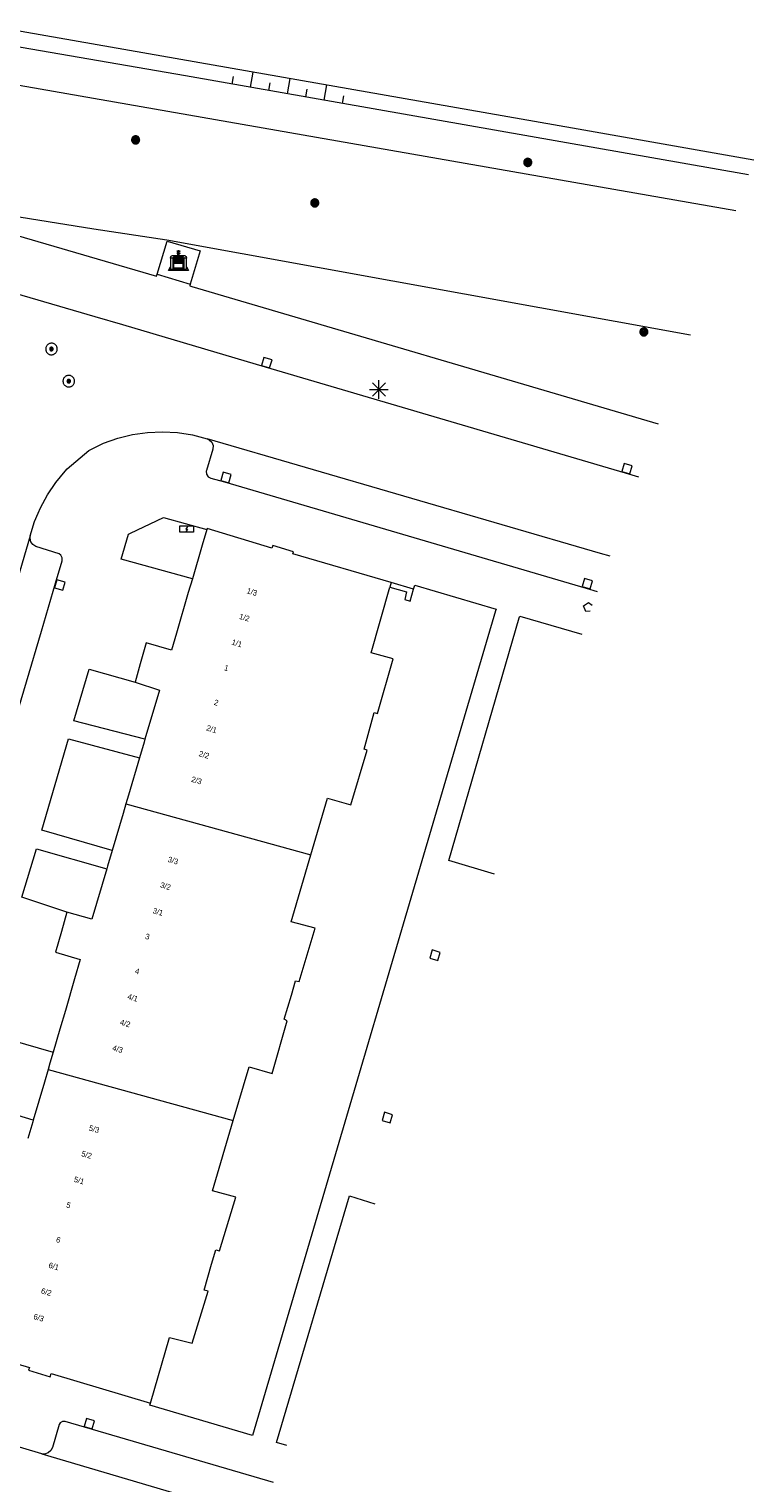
# Model space of a CAD drawing. Header units: metres. Extents: x 135779 to 137489, y 452643 to 455118.
# Tile 231 of 256: x 136929 to 136968, y 453266 to 453344. Entities that reach past the tile are written whole.
import ezdxf
from ezdxf.enums import TextEntityAlignment as Align

# ---------------------------------------------------------------- set-up
doc = ezdxf.new("R2010")
doc.units = ezdxf.units.M
for name, color, linetype, lineweight in [('KTop_BAK_Afval apart plaats', 96, 'Continuous', 13), ('KTop_BTD_Groenvoorziening', 62, 'Continuous', 13), ('KTop_BTD_Groenvoorziening_gras- en kruidachtigen', 62, 'Continuous', 13), ('KTop_KST_KAST', 40, 'Continuous', 13), ('KTop_NAR_Huisnummer tijdelijk (t)', 7, 'Continuous', 13), ('KTop_OTD_Gesloten verharding', 15, 'Continuous', 13), ('KTop_PAL_Lichtmast', 40, 'Continuous', 13), ('KTop_PND_Grondvlaksituatie van BAG-pand [tachy]', 1, 'Continuous', 13), ('KTop_PND_Pandscheiding', 40, 'Continuous', 13), ('KTop_PUT_Brandkraan of -put', 1, 'Continuous', 13), ('KTop_PUT_Inspectie- of rioolput', 15, 'Continuous', 13), ('KTop_PUT_Kolk', 15, 'Continuous', 13), ('KTop_SHD_Muur', 15, 'Continuous', 13), ('KTop_SYM_Taludsymbool', 7, 'Continuous', 13), ('KTop_VGO_Boom', 92, 'Continuous', 13), ('KTop_WGD_Rijbaan_Lokale weg', 251, 'Continuous', 13), ('KTop_WGD_Voetpad', 251, 'Continuous', 13), ('KTop_WTD_Waterloop', 150, 'Continuous', 13)]:
    doc.layers.add(name, color=color, linetype=linetype, lineweight=lineweight)
doc.styles.add('Style-ROVUCURSIEF', font='ROVUCURSIEF.shx')

# ---------------------------------------------------------------- blocks, each defined once
blk = doc.blocks.new('BAK_Afval_apart_plaats')
at = {"layer": 'KTop_BAK_Afval apart plaats'}
for p, q in [((-0.43, 0.141), (-0.425, 0.168)), ((-0.43, 0.118), (-0.43, 0.141)), ((-0.29, 0.118), (-0.43, 0.118)), ((-0.43, 0.118), (-0.43, -0.457)), ((-0.29, 0.118), (-0.43, 0.118)), ((-0.425, 0.168), (-0.416, 0.193)), ((-0.416, 0.193), (-0.403, 0.215)), ((-0.403, 0.215), (-0.384, 0.24)), ((-0.384, 0.24), (-0.364, 0.258)), ((-0.364, 0.258), (-0.342, 0.272)), ((-0.342, 0.272), (0, 0.272)), ((-0.282, 0.167), (-0.29, 0.146)), ((-0.282, 0.167), (-0.29, 0.146)), ((-0.29, 0.146), (-0.29, 0.118)), ((-0.29, 0.146), (-0.29, 0.118)), ((-0.29, -0.429), (-0.29, 0.118)), ((-0.29, 0.118), (-0.29, -0.429)), ((-0.273, 0.186), (-0.282, 0.167)), ((-0.273, 0.186), (-0.282, 0.167)), ((-0.248, 0.217), (-0.273, 0.186)), ((-0.248, 0.217), (-0.273, 0.186)), ((0.248, 0.217), (-0.248, 0.217)), ((0.248, 0.217), (-0.248, 0.217)), ((-0.242, 0.081), (-0.242, 0.153)), ((-0.242, 0.153), (0.242, 0.153)), ((0.242, 0.081), (-0.242, 0.081)), ((-0.242, 0.034), (-0.242, 0.081)), ((-0.242, 0.081), (0.242, 0.081)), ((-0.242, -0.059), (-0.242, 0.034)), ((-0.242, 0.034), (0.242, 0.034)), ((0.242, 0.034), (-0.242, 0.034)), ((-0.073, 0.513), (-0.072, 0.515)), ((-0.073, 0.513), (-0.073, 0.49)), ((-0.072, 0.511), (-0.073, 0.513)), ((-0.072, 0.511), (-0.073, 0.513)), ((-0.073, 0.49), (-0.072, 0.488)), ((-0.073, 0.399), (-0.073, 0.376)), ((-0.072, 0.397), (-0.073, 0.399)), ((-0.073, 0.376), (-0.072, 0.374)), ((-0.072, 0.515), (-0.071, 0.516)), ((-0.07, 0.51), (-0.072, 0.511)), ((-0.07, 0.51), (-0.072, 0.511)), ((-0.072, 0.488), (-0.07, 0.486)), ((-0.07, 0.396), (-0.072, 0.397)), ((-0.072, 0.374), (-0.07, 0.373)), ((-0.071, 0.516), (-0.07, 0.517)), ((-0.07, 0.517), (-0.067, 0.519)), ((-0.069, 0.509), (-0.07, 0.51)), ((-0.069, 0.509), (-0.07, 0.51)), ((-0.07, 0.486), (-0.069, 0.485)), ((-0.069, 0.395), (-0.07, 0.396)), ((-0.07, 0.373), (-0.069, 0.371)), ((-0.066, 0.507), (-0.069, 0.509)), ((-0.066, 0.507), (-0.069, 0.509)), ((-0.069, 0.485), (-0.066, 0.484)), ((-0.066, 0.394), (-0.069, 0.395)), ((-0.069, 0.371), (-0.066, 0.37)), ((-0.067, 0.519), (-0.065, 0.52)), ((-0.063, 0.506), (-0.066, 0.507)), ((-0.063, 0.506), (-0.066, 0.507)), ((-0.066, 0.484), (-0.063, 0.483)), ((-0.063, 0.392), (-0.066, 0.394)), ((-0.066, 0.37), (-0.063, 0.369)), ((-0.065, 0.52), (-0.061, 0.521)), ((-0.059, 0.505), (-0.063, 0.506)), ((-0.059, 0.505), (-0.063, 0.506)), ((-0.063, 0.483), (-0.059, 0.482)), ((-0.059, 0.391), (-0.063, 0.392)), ((-0.063, 0.369), (-0.059, 0.368)), ((-0.061, 0.521), (-0.055, 0.523)), ((-0.054, 0.504), (-0.059, 0.505)), ((-0.054, 0.504), (-0.059, 0.505)), ((-0.059, 0.482), (-0.054, 0.481)), ((-0.054, 0.39), (-0.059, 0.391)), ((-0.059, 0.368), (-0.054, 0.367)), ((-0.055, 0.523), (-0.049, 0.524)), ((-0.048, 0.503), (-0.054, 0.504)), ((-0.048, 0.503), (-0.054, 0.504)), ((-0.054, 0.481), (-0.048, 0.48)), ((-0.048, 0.389), (-0.054, 0.39)), ((-0.054, 0.367), (-0.048, 0.366)), ((-0.049, 0.524), (-0.043, 0.525)), ((-0.043, 0.502), (-0.048, 0.503)), ((-0.043, 0.502), (-0.048, 0.503)), ((-0.048, 0.48), (-0.043, 0.479)), ((-0.043, 0.388), (-0.048, 0.389)), ((-0.048, 0.366), (-0.043, 0.365)), ((-0.043, 0.525), (-0.035, 0.526)), ((-0.036, 0.501), (-0.043, 0.502)), ((-0.036, 0.501), (-0.043, 0.502)), ((-0.043, 0.479), (-0.036, 0.478)), ((-0.036, 0.388), (-0.043, 0.388)), ((-0.043, 0.365), (-0.036, 0.364)), ((-0.03, 0.501), (-0.036, 0.501)), ((-0.03, 0.501), (-0.036, 0.501)), ((-0.036, 0.478), (-0.03, 0.478)), ((-0.03, 0.387), (-0.036, 0.388)), ((-0.036, 0.364), (-0.03, 0.364)), ((-0.035, 0.526), (-0.029, 0.527)), ((-0.021, 0.5), (-0.03, 0.501)), ((-0.021, 0.5), (-0.03, 0.501)), ((-0.03, 0.478), (-0.028, 0.478)), ((-0.021, 0.387), (-0.03, 0.387)), ((-0.03, 0.364), (-0.028, 0.364)), ((-0.029, 0.527), (-0.023, 0.527)), ((-0.028, 0.478), (-0.021, 0.477)), ((-0.028, 0.468), (-0.028, 0.478)), ((-0.028, 0.478), (-0.021, 0.477)), ((-0.028, 0.4), (-0.028, 0.468)), ((-0.028, 0.468), (-0.021, 0.468)), ((-0.021, 0.468), (-0.028, 0.468)), ((-0.021, 0.4), (-0.028, 0.4)), ((-0.028, 0.364), (-0.021, 0.363)), ((-0.028, 0.355), (-0.028, 0.364)), ((-0.028, 0.364), (-0.021, 0.363)), ((-0.028, 0.272), (-0.028, 0.355)), ((-0.028, 0.355), (-0.021, 0.354)), ((-0.021, 0.354), (-0.028, 0.355)), ((0.028, 0.272), (-0.028, 0.272)), ((-0.023, 0.527), (-0.013, 0.528)), ((-0.014, 0.5), (-0.021, 0.5)), ((-0.014, 0.5), (-0.021, 0.5)), ((-0.021, 0.477), (-0.014, 0.477)), ((-0.021, 0.477), (-0.014, 0.477)), ((-0.021, 0.468), (-0.014, 0.468)), ((-0.014, 0.468), (-0.021, 0.468)), ((-0.014, 0.399), (-0.021, 0.4)), ((-0.014, 0.386), (-0.021, 0.387)), ((-0.021, 0.363), (-0.014, 0.363)), ((-0.021, 0.363), (-0.014, 0.363)), ((-0.021, 0.354), (-0.014, 0.354)), ((-0.014, 0.354), (-0.021, 0.354)), ((0, 0.5), (-0.014, 0.5)), ((0, 0.5), (-0.014, 0.5)), ((-0.014, 0.477), (0, 0.477)), ((-0.014, 0.477), (0, 0.477)), ((-0.014, 0.468), (0, 0.468)), ((0, 0.468), (-0.014, 0.468)), ((0, 0.399), (-0.014, 0.399)), ((0, 0.386), (-0.014, 0.386)), ((-0.014, 0.363), (0, 0.363)), ((-0.014, 0.363), (0, 0.363)), ((-0.014, 0.354), (0, 0.354)), ((0, 0.354), (-0.014, 0.354)), ((-0.013, 0.528), (-0.005, 0.528)), ((-0.005, 0.528), (0, 0.528)), ((0, 0.528), (0.005, 0.528)), ((0, 0.5), (0, 0.477)), ((0, 0.477), (0, 0.5)), ((0, 0.477), (0, 0.5)), ((0, 0.5), (0.014, 0.5)), ((0.014, 0.5), (0, 0.5)), ((0.014, 0.477), (0, 0.477)), ((0, 0.477), (0.014, 0.477)), ((0.014, 0.468), (0, 0.468)), ((0, 0.468), (0, 0.399)), ((0, 0.468), (0, 0.399)), ((0.014, 0.468), (0, 0.468)), ((0, 0.399), (0.014, 0.399)), ((0, 0.363), (0, 0.386)), ((0, 0.363), (0, 0.386)), ((0, 0.386), (0.014, 0.386)), ((0.014, 0.363), (0, 0.363)), ((0, 0.363), (0.014, 0.363)), ((0, 0.354), (0.014, 0.354)), ((0, 0.272), (0, 0.354)), ((0, 0.354), (0, 0.272)), ((0.014, 0.354), (0, 0.354)), ((0, 0.272), (0.342, 0.272)), ((0.028, 0.272), (0, 0.272)), ((0, 0.272), (0.028, 0.272)), ((0.005, 0.528), (0.013, 0.528)), ((0.013, 0.528), (0.023, 0.527)), ((0.014, 0.5), (0.021, 0.5)), ((0.021, 0.5), (0.014, 0.5)), ((0.021, 0.477), (0.014, 0.477)), ((0.014, 0.477), (0.021, 0.477)), ((0.021, 0.468), (0.014, 0.468)), ((0.021, 0.468), (0.014, 0.468)), ((0.014, 0.399), (0.021, 0.4)), ((0.014, 0.386), (0.021, 0.387)), ((0.021, 0.363), (0.014, 0.363)), ((0.014, 0.363), (0.021, 0.363)), ((0.014, 0.354), (0.021, 0.354)), ((0.021, 0.354), (0.014, 0.354)), ((0.021, 0.5), (0.03, 0.501)), ((0.03, 0.501), (0.021, 0.5)), ((0.028, 0.478), (0.021, 0.477)), ((0.021, 0.477), (0.028, 0.478)), ((0.021, 0.468), (0.028, 0.468)), ((0.028, 0.468), (0.021, 0.468)), ((0.028, 0.468), (0.021, 0.468)), ((0.021, 0.4), (0.028, 0.4)), ((0.021, 0.387), (0.03, 0.387)), ((0.028, 0.364), (0.021, 0.363)), ((0.021, 0.363), (0.028, 0.364)), ((0.021, 0.354), (0.028, 0.355)), ((0.028, 0.355), (0.021, 0.354)), ((0.023, 0.527), (0.029, 0.527)), ((0.03, 0.478), (0.028, 0.478)), ((0.028, 0.478), (0.028, 0.468)), ((0.028, 0.4), (0.028, 0.468)), ((0.03, 0.364), (0.028, 0.364)), ((0.028, 0.364), (0.028, 0.355)), ((0.028, 0.355), (0.028, 0.272)), ((0.029, 0.527), (0.035, 0.526)), ((0.03, 0.501), (0.036, 0.501)), ((0.036, 0.501), (0.03, 0.501)), ((0.036, 0.478), (0.03, 0.478)), ((0.03, 0.387), (0.036, 0.388)), ((0.036, 0.364), (0.03, 0.364)), ((0.035, 0.526), (0.043, 0.525)), ((0.036, 0.501), (0.043, 0.502)), ((0.043, 0.502), (0.036, 0.501)), ((0.043, 0.479), (0.036, 0.478)), ((0.036, 0.388), (0.043, 0.388)), ((0.043, 0.365), (0.036, 0.364)), ((0.043, 0.525), (0.049, 0.524)), ((0.043, 0.502), (0.048, 0.503)), ((0.048, 0.503), (0.043, 0.502)), ((0.048, 0.48), (0.043, 0.479)), ((0.043, 0.388), (0.048, 0.389)), ((0.048, 0.366), (0.043, 0.365)), ((0.048, 0.503), (0.054, 0.504)), ((0.054, 0.504), (0.048, 0.503)), ((0.054, 0.481), (0.048, 0.48)), ((0.048, 0.389), (0.054, 0.39)), ((0.054, 0.367), (0.048, 0.366)), ((0.049, 0.524), (0.055, 0.523)), ((0.054, 0.504), (0.059, 0.505)), ((0.059, 0.505), (0.054, 0.504)), ((0.059, 0.482), (0.054, 0.481)), ((0.054, 0.39), (0.059, 0.391)), ((0.059, 0.368), (0.054, 0.367)), ((0.055, 0.523), (0.061, 0.521)), ((0.059, 0.505), (0.063, 0.506)), ((0.063, 0.506), (0.059, 0.505)), ((0.063, 0.483), (0.059, 0.482)), ((0.059, 0.391), (0.063, 0.392)), ((0.063, 0.369), (0.059, 0.368)), ((0.061, 0.521), (0.065, 0.52)), ((0.063, 0.506), (0.066, 0.507)), ((0.066, 0.507), (0.063, 0.506)), ((0.066, 0.484), (0.063, 0.483)), ((0.063, 0.392), (0.066, 0.394)), ((0.066, 0.37), (0.063, 0.369)), ((0.065, 0.52), (0.067, 0.519)), ((0.066, 0.507), (0.069, 0.509)), ((0.069, 0.509), (0.066, 0.507)), ((0.069, 0.485), (0.066, 0.484)), ((0.066, 0.394), (0.069, 0.395)), ((0.069, 0.371), (0.066, 0.37)), ((0.067, 0.519), (0.07, 0.517)), ((0.069, 0.509), (0.07, 0.51)), ((0.07, 0.51), (0.069, 0.509)), ((0.07, 0.486), (0.069, 0.485)), ((0.069, 0.395), (0.07, 0.396)), ((0.07, 0.373), (0.069, 0.371)), ((0.07, 0.517), (0.071, 0.516)), ((0.07, 0.51), (0.072, 0.511)), ((0.072, 0.511), (0.07, 0.51)), ((0.072, 0.488), (0.07, 0.486)), ((0.07, 0.396), (0.072, 0.397)), ((0.072, 0.374), (0.07, 0.373)), ((0.071, 0.516), (0.072, 0.515)), ((0.072, 0.515), (0.073, 0.513)), ((0.072, 0.511), (0.073, 0.513)), ((0.073, 0.513), (0.072, 0.511)), ((0.073, 0.49), (0.072, 0.488)), ((0.072, 0.397), (0.073, 0.399)), ((0.073, 0.376), (0.072, 0.374)), ((0.073, 0.513), (0.073, 0.49)), ((0.073, 0.399), (0.073, 0.376)), ((0.242, 0.153), (0.242, 0.081)), ((0.242, 0.081), (0.242, 0.034)), ((0.242, 0.034), (0.242, -0.059)), ((0.273, 0.186), (0.248, 0.217)), ((0.273, 0.186), (0.248, 0.217)), ((0.282, 0.167), (0.273, 0.186)), ((0.282, 0.167), (0.273, 0.186)), ((0.29, 0.146), (0.282, 0.167)), ((0.29, 0.146), (0.282, 0.167)), ((0.29, 0.118), (0.29, 0.146)), ((0.29, 0.118), (0.29, 0.146)), ((0.43, 0.118), (0.29, 0.118)), ((0.29, 0.118), (0.29, -0.429)), ((0.43, 0.118), (0.29, 0.118)), ((0.29, -0.429), (0.29, 0.118)), ((0.342, 0.272), (0.364, 0.258)), ((0.364, 0.258), (0.384, 0.24)), ((0.384, 0.24), (0.403, 0.215)), ((0.403, 0.215), (0.416, 0.193)), ((0.416, 0.193), (0.425, 0.168)), ((0.425, 0.168), (0.43, 0.141)), ((0.43, 0.141), (0.43, 0.118)), ((0.43, -0.457), (0.43, 0.118)), ((-0.528, -0.528), (-0.43, -0.332)), ((0.528, -0.528), (-0.528, -0.528)), ((-0.43, -0.332), (-0.43, -0.457)), ((-0.43, -0.457), (0.43, -0.457)), ((-0.43, -0.457), (0.43, -0.457)), ((0.29, -0.429), (-0.29, -0.429)), ((-0.29, -0.429), (0.29, -0.429)), ((0.242, -0.059), (-0.242, -0.059)), ((-0.242, -0.059), (-0.242, -0.092)), ((0.242, -0.059), (-0.242, -0.059)), ((-0.242, -0.092), (0.242, -0.092)), ((-0.242, -0.11), (-0.242, -0.092)), ((-0.242, -0.092), (0.242, -0.092)), ((0.242, -0.11), (-0.242, -0.11)), ((0.242, -0.11), (-0.242, -0.11)), ((-0.242, -0.147), (0.242, -0.147)), ((-0.242, -0.41), (-0.242, -0.147)), ((0.242, -0.41), (-0.242, -0.41)), ((0.242, -0.11), (0.242, -0.059)), ((0.242, -0.092), (0.242, -0.11)), ((0.242, -0.092), (0.242, -0.11)), ((0.242, -0.147), (0.242, -0.41)), ((0.43, -0.457), (0.43, -0.332)), ((0.43, -0.332), (0.528, -0.528))]:
    blk.add_line(p, q, dxfattribs=at)
at = {"layer": 'KTop_BAK_Afval apart plaats', "flags": 128}
blk.add_lwpolyline([(0.029, 0.413), (0.035, 0.412), (0.043, 0.411), (0.049, 0.41), (0.055, 0.409), (0.061, 0.407), (0.065, 0.406), (0.067, 0.405), (0.07, 0.403), (0.071, 0.402), (0.072, 0.401), (0.073, 0.399), (0.072, 0.397), (0.07, 0.396), (0.069, 0.395), (0.066, 0.394), (0.063, 0.392), (0.059, 0.391), (0.054, 0.39), (0.048, 0.389), (0.043, 0.388), (0.036, 0.388), (0.03, 0.387), (0.021, 0.387), (0.014, 0.386), (0, 0.386), (-0.014, 0.386), (-0.021, 0.387), (-0.03, 0.387), (-0.036, 0.388), (-0.043, 0.388), (-0.048, 0.389), (-0.054, 0.39), (-0.059, 0.391), (-0.063, 0.392), (-0.066, 0.394), (-0.069, 0.395), (-0.07, 0.396), (-0.072, 0.397), (-0.073, 0.399), (-0.072, 0.401), (-0.071, 0.402), (-0.07, 0.403), (-0.067, 0.405), (-0.065, 0.406), (-0.061, 0.407), (-0.055, 0.409), (-0.049, 0.41), (-0.043, 0.411), (-0.035, 0.412), (-0.029, 0.413), (-0.028, 0.413), (-0.028, 0.4), (-0.021, 0.4), (-0.014, 0.399), (0, 0.399), (0.014, 0.399), (0.021, 0.4), (0.028, 0.4), (0.028, 0.413), (0.029, 0.413), (0.028, 0.413)], dxfattribs=at)
at = {"layer": 'KTop_BAK_Afval apart plaats'}
for p in [(0, 0), (-0.43, -0.457)]:
    blk.add_point(p, dxfattribs=at)
blk = doc.blocks.new('KST_KAST')
at = {"layer": 'KTop_KST_KAST', "flags": 128}
blk.add_lwpolyline([(-0.365, 0.169), (0.365, 0.169), (0.365, -0.169), (-0.365, -0.169), (-0.365, 0.169)], close=True, dxfattribs=at)
blk.add_lwpolyline([(0.045, 0.146), (-0.045, 0), (0.045, 0), (-0.045, -0.146)], dxfattribs=at)
blk = doc.blocks.new('PAL_Lichtmast')
at = {"layer": 'KTop_PAL_Lichtmast'}
for p, q in [((-0.354, -0.354), (0.354, 0.354)), ((0.354, -0.354), (-0.354, 0.354)), ((0, -0.5), (0, 0.5)), ((-0.5, 0), (0.5, 0))]:
    blk.add_line(p, q, dxfattribs=at)
blk = doc.blocks.new('PUT_Kolk')
at = {"layer": 'KTop_PUT_Kolk', "flags": 128}
blk.add_lwpolyline([(0.225, -0.225), (0.225, 0.225), (-0.225, 0.225), (-0.225, -0.225), (0.225, -0.225)], dxfattribs=at)
blk = doc.blocks.new('PUT_Inspectie-_of_rioolput')
at = {"layer": 'KTop_PUT_Inspectie- of rioolput', "flags": 128}
for points in [[(0.31, 0), (0.308, 0.032), (0.303, 0.064), (0.294, 0.095), (0.283, 0.126), (0.268, 0.155), (0.25, 0.182), (0.23, 0.207), (0.207, 0.23), (0.182, 0.25), (0.154, 0.268), (0.126, 0.283), (0.095, 0.294), (0.064, 0.303), (0.032, 0.308), (0, 0.309), (-0.032, 0.308), (-0.064, 0.303), (-0.096, 0.294), (-0.126, 0.283), (-0.155, 0.268), (-0.182, 0.25), (-0.207, 0.23), (-0.23, 0.207), (-0.25, 0.182), (-0.268, 0.154), (-0.283, 0.126), (-0.294, 0.095), (-0.303, 0.064), (-0.308, 0.032), (-0.309, 0), (-0.308, -0.032), (-0.303, -0.064), (-0.294, -0.096), (-0.283, -0.126), (-0.268, -0.155), (-0.25, -0.182), (-0.23, -0.207), (-0.207, -0.23), (-0.182, -0.25), (-0.155, -0.268), (-0.126, -0.283), (-0.096, -0.294), (-0.064, -0.303), (-0.032, -0.308), (0, -0.309), (0.032, -0.308), (0.064, -0.303), (0.095, -0.294), (0.126, -0.283), (0.155, -0.268), (0.182, -0.25), (0.207, -0.23), (0.23, -0.207), (0.25, -0.182), (0.268, -0.155), (0.283, -0.126), (0.294, -0.096), (0.303, -0.064), (0.308, -0.032), (0.31, 0)], [(0.095, 0), (0.094, 0.009), (0.092, 0.019), (0.09, 0.029), (0.086, 0.038), (0.082, 0.047), (0.076, 0.055), (0.07, 0.063), (0.063, 0.07), (0.055, 0.076), (0.047, 0.082), (0.038, 0.086), (0.029, 0.09), (0.019, 0.092), (0.009, 0.094), (0, 0.094), (-0.01, 0.094), (-0.02, 0.092), (-0.029, 0.09), (-0.039, 0.086), (-0.048, 0.082), (-0.056, 0.076), (-0.064, 0.07), (-0.071, 0.063), (-0.077, 0.055), (-0.082, 0.047), (-0.087, 0.038), (-0.09, 0.029), (-0.093, 0.019), (-0.094, 0.009), (-0.095, 0), (-0.094, -0.01), (-0.093, -0.02), (-0.09, -0.029), (-0.087, -0.039), (-0.082, -0.048), (-0.077, -0.056), (-0.071, -0.064), (-0.064, -0.071), (-0.056, -0.077), (-0.047, -0.082), (-0.039, -0.087), (-0.029, -0.09), (-0.02, -0.093), (-0.01, -0.094), (0, -0.095), (0.009, -0.094), (0.019, -0.093), (0.029, -0.09), (0.038, -0.087), (0.047, -0.082), (0.055, -0.077), (0.063, -0.071), (0.07, -0.064), (0.076, -0.056), (0.082, -0.047), (0.086, -0.039), (0.09, -0.029), (0.092, -0.02), (0.094, -0.01), (0.095, 0)], [(0.035, 0), (0.034, 0.003), (0.034, 0.007), (0.033, 0.01), (0.031, 0.014), (0.03, 0.017), (0.028, 0.02), (0.026, 0.023), (0.023, 0.026), (0.02, 0.028), (0.017, 0.03), (0.014, 0.031), (0.01, 0.033), (0.007, 0.034), (0.003, 0.034), (0, 0.034), (-0.004, 0.034), (-0.007, 0.034), (-0.011, 0.033), (-0.014, 0.031), (-0.018, 0.03), (-0.021, 0.028), (-0.023, 0.026), (-0.026, 0.023), (-0.028, 0.02), (-0.03, 0.017), (-0.032, 0.014), (-0.033, 0.01), (-0.034, 0.007), (-0.035, 0.003), (-0.035, 0), (-0.035, -0.004), (-0.034, -0.007), (-0.033, -0.011), (-0.032, -0.014), (-0.03, -0.018), (-0.028, -0.021), (-0.026, -0.023), (-0.023, -0.026), (-0.021, -0.028), (-0.017, -0.03), (-0.014, -0.032), (-0.011, -0.033), (-0.007, -0.034), (-0.004, -0.035), (0, -0.035), (0.003, -0.035), (0.007, -0.034), (0.01, -0.033), (0.014, -0.032), (0.017, -0.03), (0.02, -0.028), (0.023, -0.026), (0.026, -0.023), (0.028, -0.021), (0.03, -0.017), (0.031, -0.014), (0.033, -0.011), (0.034, -0.007), (0.034, -0.004), (0.035, 0)], [(0.01, 0.02), (0.007, 0.02), (0.005, 0.021), (0.003, 0.022), (0.001, 0.022), (-0.001, 0.022), (-0.004, 0.022), (-0.006, 0.021), (-0.008, 0.02), (-0.01, 0.019), (-0.012, 0.018), (-0.014, 0.017), (-0.016, 0.015), (-0.017, 0.013), (-0.019, 0.012), (-0.02, 0.009), (-0.021, 0.007), (-0.022, 0.005), (-0.022, 0.003), (-0.022, 0.001), (-0.022, -0.001), (-0.022, -0.004), (-0.022, -0.006), (-0.021, -0.008), (-0.02, -0.01), (-0.019, -0.012), (-0.017, -0.014), (-0.016, -0.016), (-0.014, -0.017), (-0.012, -0.019), (-0.01, -0.02), (-0.008, -0.021), (-0.006, -0.022), (-0.003, -0.022), (-0.001, -0.022), (0.001, -0.022), (0.003, -0.022), (0.005, -0.022), (0.008, -0.021), (0.01, -0.02), (0.012, -0.019), (0.014, -0.017), (0.015, -0.016), (0.017, -0.014), (0.018, -0.012), (0.02, -0.01), (0.02, -0.008), (0.021, -0.006), (0.022, -0.003), (0.022, -0.001), (0.022, 0.001), (0.022, 0.003), (0.021, 0.005), (0.02, 0.008), (0.019, 0.01), (0.018, 0.012), (0.017, 0.014), (0.015, 0.015), (0.013, 0.017), (0.012, 0.018), (0.01, 0.02)]]:
    blk.add_lwpolyline(points, dxfattribs=at)
blk = doc.blocks.new('VGO_Boom')
at = {"layer": 'KTop_VGO_Boom', "flags": 128}
for points in [[(0.215, 0), (0.214, 0.022), (0.21, 0.045), (0.204, 0.066), (0.196, 0.087), (0.186, 0.108), (0.174, 0.126), (0.16, 0.144), (0.144, 0.16), (0.126, 0.174), (0.107, 0.186), (0.087, 0.196), (0.066, 0.204), (0.045, 0.21), (0.022, 0.214), (-0.001, 0.215), (-0.023, 0.214), (-0.045, 0.21), (-0.067, 0.204), (-0.088, 0.196), (-0.108, 0.186), (-0.127, 0.174), (-0.144, 0.16), (-0.16, 0.144), (-0.174, 0.126), (-0.187, 0.107), (-0.197, 0.087), (-0.205, 0.066), (-0.211, 0.045), (-0.214, 0.022), (-0.215, -0.001), (-0.214, -0.023), (-0.211, -0.045), (-0.205, -0.067), (-0.197, -0.088), (-0.187, -0.108), (-0.174, -0.127), (-0.16, -0.144), (-0.144, -0.16), (-0.127, -0.174), (-0.108, -0.187), (-0.088, -0.197), (-0.067, -0.205), (-0.045, -0.211), (-0.023, -0.214), (0, -0.215), (0.022, -0.214), (0.045, -0.211), (0.066, -0.205), (0.087, -0.197), (0.108, -0.187), (0.126, -0.174), (0.144, -0.16), (0.16, -0.144), (0.174, -0.127), (0.186, -0.108), (0.196, -0.088), (0.204, -0.067), (0.21, -0.045), (0.214, -0.023), (0.215, -0.001)], [(0.155, 0), (0.154, 0.016), (0.152, 0.032), (0.147, 0.048), (0.142, 0.063), (0.134, 0.078), (0.125, 0.091), (0.115, 0.104), (0.104, 0.115), (0.091, 0.125), (0.077, 0.134), (0.063, 0.142), (0.048, 0.147), (0.032, 0.152), (0.016, 0.154), (-0.001, 0.155), (-0.017, 0.154), (-0.033, 0.152), (-0.048, 0.147), (-0.064, 0.142), (-0.078, 0.134), (-0.092, 0.125), (-0.104, 0.115), (-0.116, 0.104), (-0.126, 0.091), (-0.135, 0.077), (-0.142, 0.063), (-0.148, 0.048), (-0.152, 0.032), (-0.155, 0.016), (-0.155, -0.001), (-0.155, -0.017), (-0.152, -0.033), (-0.148, -0.048), (-0.142, -0.064), (-0.135, -0.078), (-0.126, -0.092), (-0.116, -0.104), (-0.104, -0.116), (-0.092, -0.126), (-0.078, -0.135), (-0.064, -0.142), (-0.048, -0.148), (-0.033, -0.152), (-0.017, -0.155), (0, -0.155), (0.016, -0.155), (0.032, -0.152), (0.048, -0.148), (0.063, -0.142), (0.078, -0.135), (0.091, -0.126), (0.104, -0.116), (0.115, -0.104), (0.125, -0.092), (0.134, -0.078), (0.142, -0.064), (0.147, -0.048), (0.152, -0.033), (0.154, -0.017), (0.155, -0.001)], [(0.095, 0), (0.094, 0.01), (0.093, 0.02), (0.09, 0.029), (0.087, 0.039), (0.082, 0.048), (0.077, 0.056), (0.071, 0.064), (0.064, 0.071), (0.056, 0.077), (0.047, 0.082), (0.039, 0.087), (0.029, 0.09), (0.02, 0.093), (0.01, 0.094), (-0.001, 0.095), (-0.01, 0.094), (-0.02, 0.093), (-0.03, 0.09), (-0.039, 0.087), (-0.048, 0.082), (-0.056, 0.077), (-0.064, 0.071), (-0.071, 0.064), (-0.077, 0.056), (-0.083, 0.047), (-0.087, 0.039), (-0.091, 0.029), (-0.093, 0.02), (-0.095, 0.01), (-0.095, -0.001), (-0.095, -0.01), (-0.093, -0.02), (-0.091, -0.03), (-0.087, -0.039), (-0.083, -0.048), (-0.077, -0.056), (-0.071, -0.064), (-0.064, -0.071), (-0.056, -0.077), (-0.048, -0.083), (-0.039, -0.087), (-0.03, -0.091), (-0.02, -0.093), (-0.01, -0.095), (0, -0.095), (0.01, -0.095), (0.02, -0.093), (0.029, -0.091), (0.039, -0.087), (0.048, -0.083), (0.056, -0.077), (0.064, -0.071), (0.071, -0.064), (0.077, -0.056), (0.082, -0.048), (0.087, -0.039), (0.09, -0.03), (0.093, -0.02), (0.094, -0.01), (0.095, -0.001)], [(0.035, 0), (0.035, 0.004), (0.034, 0.007), (0.033, 0.011), (0.032, 0.014), (0.03, 0.018), (0.028, 0.021), (0.026, 0.023), (0.023, 0.026), (0.021, 0.028), (0.017, 0.03), (0.014, 0.032), (0.011, 0.033), (0.007, 0.034), (0.004, 0.035), (-0.001, 0.035), (-0.004, 0.035), (-0.008, 0.034), (-0.011, 0.033), (-0.015, 0.032), (-0.018, 0.03), (-0.021, 0.028), (-0.024, 0.026), (-0.027, 0.023), (-0.029, 0.021), (-0.031, 0.017), (-0.032, 0.014), (-0.034, 0.011), (-0.035, 0.007), (-0.035, 0.004), (-0.035, -0.001), (-0.035, -0.004), (-0.035, -0.008), (-0.034, -0.011), (-0.032, -0.015), (-0.031, -0.018), (-0.029, -0.021), (-0.027, -0.024), (-0.024, -0.027), (-0.021, -0.029), (-0.018, -0.031), (-0.015, -0.032), (-0.011, -0.034), (-0.008, -0.035), (-0.004, -0.035), (0, -0.035), (0.004, -0.035), (0.007, -0.035), (0.011, -0.034), (0.014, -0.032), (0.018, -0.031), (0.021, -0.029), (0.023, -0.027), (0.026, -0.024), (0.028, -0.021), (0.03, -0.018), (0.032, -0.015), (0.033, -0.011), (0.034, -0.008), (0.035, -0.004), (0.035, 0)]]:
    blk.add_lwpolyline(points, dxfattribs=at)

msp = doc.modelspace()

# ---------------------------------------------------------------- linework, layer by layer
at = {"layer": 'KTop_BTD_Groenvoorziening', "flags": 128}
msp.add_lwpolyline([(136964.479, 453327.481), (136936.484, 453332.55), (136932.565, 453333.139), (136924.666, 453334.418)], dxfattribs=at)
at = {"layer": 'KTop_BTD_Groenvoorziening_gras- en kruidachtigen', "flags": 128}
for points in [[(136967.593, 453336.05), (136937.482, 453341.342), (136927.648, 453343.036), (136926.795, 453342.989), (136925.951, 453342.863), (136925.122, 453342.658), (136924.316, 453342.377), (136923.644, 453342.074), (136922.98, 453341.626), (136922.365, 453341.115), (136921.804, 453340.545), (136921.302, 453339.921), (136920.865, 453339.251), (136920.497, 453338.54), (136920.393, 453338.302), (136919.697, 453335.866)], [(136921.612, 453335.308), (136922.348, 453337.863), (136923.088, 453338.999), (136924.205, 453340.133), (136925.374, 453340.66), (136927.133, 453341.095), (136966.902, 453334.149)]]:
    msp.add_lwpolyline(points, dxfattribs=at)
at = {"layer": 'KTop_OTD_Gesloten verharding', "flags": 128}
msp.add_lwpolyline([(136935.966, 453330.735), (136936.491, 453332.506), (136938.257, 453331.982), (136937.732, 453330.212)], dxfattribs=at)
at = {"layer": 'KTop_PND_Grondvlaksituatie van BAG-pand [tachy]', "flags": 128}
for points in [[(136938.612, 453317.077), (136938.371, 453316.253), (136937.841, 453314.446)], [(136948.483, 453314.256), (136943.224, 453315.789), (136943.245, 453315.894), (136942.14, 453316.223), (136942.095, 453316.083), (136938.632, 453317.145), (136938.612, 453317.077)], [(136937.841, 453314.446), (136937.626, 453313.712), (136936.991, 453311.544), (136936.726, 453310.638), (136935.368, 453311.017), (136935.058, 453309.9), (136934.787, 453308.921)], [(136948.483, 453314.256), (136948.412, 453314.009)], [(136944.185, 453299.684), (136945.073, 453302.71), (136946.313, 453302.365), (136947.187, 453305.285), (136947.023, 453305.332), (136947.344, 453306.509), (136947.56, 453307.298), (136947.746, 453307.242), (136948.583, 453310.169), (136947.399, 453310.488), (136948.412, 453314.009)], [(136934.787, 453308.921), (136936.08, 453308.496), (136935.307, 453305.867)], [(136935.307, 453305.867), (136935.263, 453305.718), (136935.013, 453304.87)], [(136935.013, 453304.87), (136934.428, 453302.882), (136934.291, 453302.415)], [(136934.291, 453302.415), (136934.139, 453301.897), (136933.557, 453299.919)], [(136933.557, 453299.919), (136933.309, 453299.078), (136933.267, 453298.936)], [(136940.027, 453285.474), (136940.879, 453288.354), (136942.103, 453288), (136942.918, 453290.805), (136942.753, 453290.891), (136943.137, 453292.191), (136943.362, 453292.953), (136943.557, 453292.911), (136944.403, 453295.766), (136943.134, 453296.101), (136944.185, 453299.684)], [(136933.267, 453298.936), (136932.474, 453296.239), (136931.136, 453296.623)], [(136931.136, 453296.623), (136930.838, 453295.586), (136930.52, 453294.482), (136931.844, 453294.092), (136931.54, 453293.052), (136931.048, 453291.369), (136930.752, 453290.357), (136930.397, 453289.142)], [(136930.397, 453289.142), (136930.223, 453288.547), (136930.123, 453288.207)], [(136930.123, 453288.207), (136929.927, 453287.536), (136929.334, 453285.506)], [(136929.334, 453285.506), (136929.307, 453285.414), (136929.1, 453284.704), (136929.044, 453284.514)], [(136935.596, 453270.37), (136936.613, 453273.88), (136937.827, 453273.566), (136938.681, 453276.348), (136938.466, 453276.414), (136938.868, 453277.792), (136939.092, 453278.559), (136939.287, 453278.503), (136940.167, 453281.372), (136938.913, 453281.711), (136940.027, 453285.474)], [(136925.721, 453273.386), (136925.692, 453273.288), (136929.123, 453272.278), (136929.073, 453272.122), (136930.235, 453271.767), (136930.291, 453271.957), (136935.596, 453270.37)]]:
    msp.add_lwpolyline(points, dxfattribs=at)
at = {"layer": 'KTop_PND_Pandscheiding', "flags": 128}
for points in [[(136934.291, 453302.415), (136944.185, 453299.684)], [(136930.123, 453288.207), (136940.027, 453285.474)]]:
    msp.add_lwpolyline(points, dxfattribs=at)
at = {"layer": 'KTop_PUT_Brandkraan of -put'}
for p, q in [((136958.755, 453313.005), (136959.034, 453313.183)), ((136958.89, 453312.704), (136958.755, 453313.005)), ((136959.111, 453312.709), (136958.89, 453312.704)), ((136959.034, 453313.183), (136959.233, 453313.045))]:
    msp.add_line(p, q, dxfattribs=at)
at = {"layer": 'KTop_SHD_Muur', "flags": 128}
for points in [[(136949.669, 453313.893), (136948.483, 453314.256)], [(136948.412, 453314.009), (136949.301, 453313.748), (136949.206, 453313.348), (136949.485, 453313.245), (136949.669, 453313.893)]]:
    msp.add_lwpolyline(points, dxfattribs=at)
at = {"layer": 'KTop_SYM_Taludsymbool', "flags": 128}
for points in [[(136940.022, 453341.315), (136939.95, 453340.908)], [(136941.078, 453341.549), (136940.935, 453340.735)], [(136941.992, 453340.969), (136941.92, 453340.562)], [(136943.048, 453341.204), (136942.905, 453340.389)], [(136943.962, 453340.624), (136943.89, 453340.216)], [(136945.018, 453340.859), (136944.875, 453340.043)], [(136945.932, 453340.278), (136945.86, 453339.87)]]:
    msp.add_lwpolyline(points, dxfattribs=at)
at = {"layer": 'KTop_WGD_Rijbaan_Lokale weg', "flags": 128}
for points in [[(136961.719, 453319.887), (136961.014, 453320.094), (136941.753, 453325.771), (136934.116, 453328.024), (136932.645, 453328.457), (136921.04, 453331.845), (136920.172, 453332.091)], [(136929.173, 453316.739), (136929.176, 453316.751), (136929.406, 453317.511), (136929.591, 453317.955), (136929.711, 453318.244), (136930.088, 453318.942), (136930.534, 453319.599), (136931.043, 453320.208), (136931.146, 453320.328), (136932.302, 453321.317), (136932.368, 453321.352), (136933.098, 453321.696), (136933.858, 453321.966), (136934.642, 453322.16), (136935.441, 453322.274), (136936.247, 453322.31), (136937.053, 453322.265), (136937.85, 453322.141), (136938.631, 453321.938)], [(136960.183, 453315.658), (136959.67, 453315.81), (136938.631, 453321.938)], [(136929.173, 453316.739), (136927.846, 453312.23)], [(136929.789, 453267.656), (136922.053, 453269.949), (136921.313, 453270.195), (136921.078, 453270.291), (136920.586, 453270.556), (136919.128, 453271.86), (136919.058, 453271.972), (136918.781, 453272.414), (136918.412, 453273.138), (136918.371, 453273.243), (136918.116, 453273.896), (136917.895, 453274.678), (136917.753, 453275.479), (136917.69, 453276.29), (136917.707, 453277.103), (136917.804, 453277.91), (136917.979, 453278.704)], [(136929.789, 453267.656), (136941.485, 453264.204)]]:
    msp.add_lwpolyline(points, dxfattribs=at)
at = {"layer": 'KTop_WGD_Voetpad', "flags": 128}
for points in [[(136927.253, 453333.216), (136927.237, 453333.161), (136935.929, 453330.636), (136935.966, 453330.735)], [(136935.966, 453330.735), (136937.732, 453330.212)], [(136937.732, 453330.212), (136937.698, 453330.121), (136937.817, 453330.087), (136962.753, 453322.732)], [(136938.631, 453321.938), (136938.748, 453321.884), (136938.881, 453321.751), (136938.946, 453321.575), (136938.933, 453321.383), (136938.599, 453320.238), (136938.588, 453320.198), (136938.6, 453320.041), (136938.685, 453319.91), (136938.823, 453319.838), (136939.567, 453319.626), (136958.895, 453313.945), (136959.495, 453313.765)], [(136937.841, 453314.446), (136934.038, 453315.507), (136934.429, 453316.836), (136934.537, 453316.888), (136936.307, 453317.735), (136938.612, 453317.077)], [(136917.979, 453278.704), (136918.095, 453278.877), (136918.267, 453278.993), (136918.47, 453279.036), (136918.63, 453279.016), (136919.782, 453278.685), (136919.928, 453278.673), (136920.061, 453278.738), (136920.141, 453278.863), (136920.22, 453279.125), (136925.222, 453296.162), (136928.175, 453306.222), (136929.769, 453311.654), (136930.522, 453314.219), (136930.886, 453315.401), (136930.881, 453315.57), (136930.801, 453315.715), (136930.714, 453315.783), (136929.478, 453316.178), (136929.313, 453316.276), (136929.2, 453316.434), (136929.159, 453316.623), (136929.173, 453316.739)], [(136949.669, 453313.893), (136949.732, 453314.116), (136954.082, 453312.823), (136954.054, 453312.729), (136941.065, 453268.637), (136935.564, 453270.26), (136935.596, 453270.37)], [(136954.005, 453298.656), (136951.561, 453299.384), (136955.328, 453312.356), (136955.358, 453312.459), (136958.666, 453311.483)], [(136935.307, 453305.867), (136931.5, 453306.86), (136932.327, 453309.619), (136934.787, 453308.921)], [(136933.557, 453299.919), (136929.787, 453301.003), (136931.214, 453305.892), (136935.013, 453304.87)], [(136931.136, 453296.623), (136928.727, 453297.42), (136929.503, 453300.003), (136933.267, 453298.936)], [(136929.334, 453285.506), (136925.568, 453286.641), (136926.611, 453290.231), (136930.397, 453289.142)], [(136942.9, 453268.095), (136942.345, 453268.259), (136946.251, 453281.446), (136947.598, 453281.026)], [(136942.184, 453266.127), (136931.036, 453269.393), (136930.896, 453269.393), (136930.778, 453269.318), (136930.726, 453269.223), (136930.367, 453268), (136930.276, 453267.825), (136930.123, 453267.7), (136929.934, 453267.646), (136929.789, 453267.656)]]:
    msp.add_lwpolyline(points, dxfattribs=at)
at = {"layer": 'KTop_WTD_Waterloop', "flags": 128}
msp.add_lwpolyline([(136967.876, 453336.83), (136958.179, 453338.554), (136927.973, 453343.844), (136927.111, 453343.846), (136926.252, 453343.767), (136925.404, 453343.61), (136924.575, 453343.375), (136923.771, 453343.064), (136923.544, 453342.96), (136922.867, 453342.596), (136922.231, 453342.163), (136921.644, 453341.667), (136921.112, 453341.112), (136920.64, 453340.506), (136920.233, 453339.853), (136919.897, 453339.162), (136919.668, 453338.547), (136918.983, 453336.074)], dxfattribs=at)

# ---------------------------------------------------------------- block references
at = {"layer": 'KTop_BAK_Afval apart plaats'}
msp.add_blockref('BAK_Afval_apart_plaats', (136937.099, 453331.469), dxfattribs=at)
at = {"layer": 'KTop_KST_KAST'}
msp.add_blockref('KST_KAST', (136937.54, 453317.108), dxfattribs=at)
at = {"layer": 'KTop_PAL_Lichtmast'}
msp.add_blockref('PAL_Lichtmast', (136947.822, 453324.573), dxfattribs=at)
at = {"layer": 'KTop_PUT_Inspectie- of rioolput'}
for p, rotation in [((136930.306, 453326.739), 73.72519817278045), ((136931.231, 453325.017), 73.72519817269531)]:
    msp.add_blockref('PUT_Inspectie-_of_rioolput', p, dxfattribs=dict(at, rotation=rotation))
at = {"layer": 'KTop_PUT_Kolk'}
for p, rotation in [((136941.824, 453326.011), 253.5776108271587), ((136961.085, 453320.334), 253.652858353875), ((136939.638, 453319.866), 253.6205712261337), ((136930.753, 453314.123), 163.6394885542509), ((136958.968, 453314.185), 253.3369830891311), ((136950.823, 453294.319), 163.585628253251), ((136948.272, 453285.64), 163.5856282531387), ((136932.334, 453269.273), 253.673071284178)]:
    msp.add_blockref('PUT_Kolk', p, dxfattribs=dict(at, rotation=rotation))
at = {"layer": 'KTop_VGO_Boom'}
for p in [(136934.809, 453337.919), (136955.78, 453336.719), (136944.389, 453334.549), (136961.989, 453327.649)]:
    msp.add_blockref('VGO_Boom', p, dxfattribs=at)

# ---------------------------------------------------------------- texts
at = {"layer": 'KTop_NAR_Huisnummer tijdelijk (t)', "style": 'Style-ROVUCURSIEF'}
for s, p in [('1/3', (136940.764, 453313.827)), ('1/2', (136940.36, 453312.456)), ('1/1', (136939.959, 453311.083)), ('1', (136939.556, 453309.711)), ('2', (136939.011, 453307.86)), ('2/1', (136938.606, 453306.489)), ('2/2', (136938.203, 453305.118)), ('2/3', (136937.8, 453303.746)), ('3/3', (136936.543, 453299.463)), ('3/2', (136936.142, 453298.091)), ('3/1', (136935.738, 453296.719)), ('3', (136935.335, 453295.347)), ('4', (136934.791, 453293.495)), ('4/1', (136934.387, 453292.125)), ('4/2', (136933.982, 453290.754)), ('4/3', (136933.58, 453289.381)), ('5/3', (136932.319, 453285.1)), ('5/2', (136931.919, 453283.728)), ('5/1', (136931.518, 453282.355)), ('5', (136931.115, 453280.983)), ('6', (136930.568, 453279.132)), ('6/1', (136930.164, 453277.762)), ('6/2', (136929.763, 453276.389)), ('6/3', (136929.358, 453275.018))]:
    msp.add_text(s, height=0.3, rotation=343.6, dxfattribs=at).set_placement(p, align=Align.MIDDLE_LEFT)

doc.saveas('drawing.dxf')
